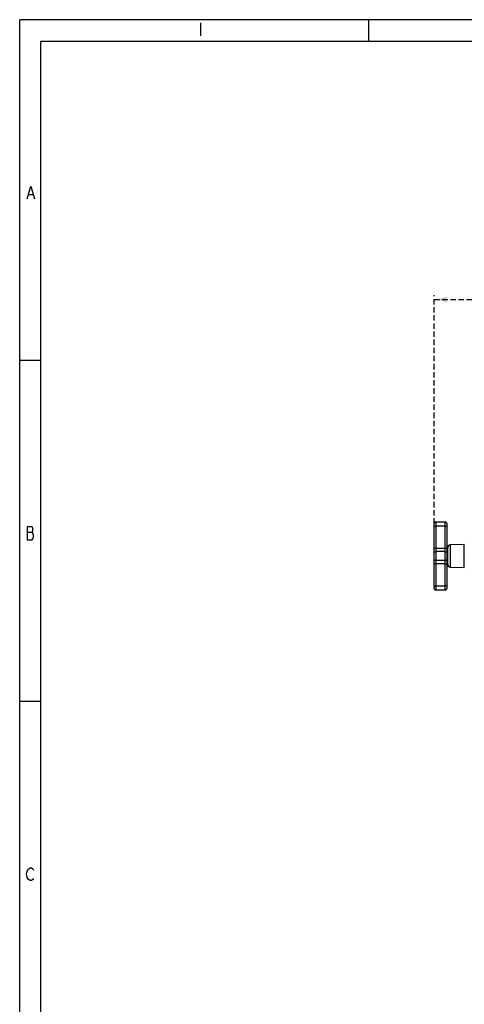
# Model space of a CAD drawing. Header units: millimetres. Extents: x 9 to 583, y 10 to 410.
# Tile 51 of 107: x 9 to 113, y 179 to 410. Entities that reach past the tile are written whole.
import ezdxf

# ---------------------------------------------------------------- set-up
doc = ezdxf.new("R2010")
doc.units = ezdxf.units.MM
doc.linetypes.add('HIDDEN', pattern=[1.905, 1.27, -0.635])
doc.layers.add('DEFAULT_2', color=5, linetype='HIDDEN')
doc.layers.add('SLD-0', color=179, linetype='Continuous')
doc.styles.add('SLDTEXTSTYLE0', font='TXT', dxfattribs={"width": 0.605})
doc.dimstyles.new('SLDDIMSTYLE0', dxfattribs={"dimtxt": 5, "dimasz": 3, "dimexe": 0, "dimexo": 0.0625, "dimgap": 1.25, "dimtad": 1, "dimlfac": 5, "dimrnd": 1e-09, "dimzin": 12, "dimdsep": 46, "dimtxsty": 'SLDTEXTSTYLE0', "dimsah": 1, "dimcen": 0.09, "dimadec": 0, "dimazin": 3, "dimtfac": 1, "dimtofl": 0, "dimtmove": 0, "dimatfit": 3, "dimfxl": 0, "dimfrac": 2, "dimtolj": 1, "dimtzin": 12, "dimarcsym": 0})

# ---------------------------------------------------------------- blocks, each defined once
blk = doc.blocks.new('_D_11')
at = {"layer": 'DEFAULT_2'}
for p, q in [((106.24, 291.71), (106.24, 345.29)), ((106.24, 344.29), (211.24, 344.29)), ((211.24, 291.7), (211.24, 345.29))]:
    blk.add_line(p, q, dxfattribs=at)
for points in [[(106.24, 344.29), (109.24, 343.69), (109.24, 344.89)], [(211.24, 344.29), (208.24, 344.89), (208.24, 343.69)]]:
    blk.add_solid(points, dxfattribs=at)
at = {"layer": 'DEFAULT_2', "insert": (153.02, 350.73), "char_height": 5, "attachment_point": 1, "style": 'SLDTEXTSTYLE0'}
blk.add_mtext('525', dxfattribs=at)

msp = doc.modelspace()

# ---------------------------------------------------------------- linework, layer by layer
at = {"color": 7, "linetype": 'Continuous', "lineweight": 25}
for p, q in [((106.2447, 291.1119), (106.2447, 291.7119)), ((106.6447, 292.1119), (106.6447, 291.1119)), ((106.6447, 292.1119), (108.8447, 292.1119)), ((108.8447, 291.1119), (108.8447, 292.1119)), ((109.2447, 291.7119), (109.2447, 291.1119)), ((106.2447, 291.1119), (106.6447, 291.1119)), ((106.2447, 285.9422), (106.2447, 291.1119)), ((106.6447, 291.1119), (106.6447, 285.9422)), ((108.8447, 291.1119), (106.6447, 291.1119)), ((108.8447, 285.9422), (108.8447, 291.1119)), ((108.8447, 291.1119), (109.2447, 291.1119)), ((109.2447, 291.1119), (109.2447, 285.9422)), ((113.2961, 286.7791), (110.0342, 286.7222)), ((106.2447, 284.9254), (106.2447, 285.9422)), ((106.2447, 285.9422), (106.6447, 285.9422)), ((106.2447, 283.2985), (106.2447, 284.9254)), ((106.6447, 285.9422), (106.6447, 285.1288)), ((106.6447, 285.9422), (108.8447, 285.9422)), ((106.6447, 285.1288), (106.6447, 283.0951)), ((108.8447, 285.1288), (106.6447, 285.1288)), ((108.8447, 285.1288), (108.8447, 285.9422)), ((108.8447, 285.9422), (109.2447, 285.9422)), ((108.8447, 283.0951), (108.8447, 285.1288)), ((109.2447, 285.9422), (109.2447, 284.9254)), ((109.4447, 285.1119), (109.2447, 285.1119)), ((109.2447, 284.9254), (109.2447, 283.2985)), ((109.4447, 283.1514), (109.4447, 286.1223)), ((106.2447, 282.2816), (106.2447, 283.2985)), ((106.2447, 282.2816), (106.6447, 282.2816)), ((106.2447, 277.1119), (106.2447, 282.2816)), ((106.6447, 283.0951), (108.8447, 283.0951)), ((106.6447, 283.0951), (106.6447, 282.2816)), ((108.8447, 282.2816), (106.6447, 282.2816)), ((106.6447, 282.2816), (106.6447, 277.1119)), ((108.8447, 282.2816), (108.8447, 283.0951)), ((108.8447, 282.2816), (109.2447, 282.2816)), ((108.8447, 277.1119), (108.8447, 282.2816)), ((109.2447, 283.2985), (109.2447, 282.2816)), ((109.2447, 283.1119), (109.4447, 283.1119)), ((109.2447, 282.2816), (109.2447, 277.1119)), ((109.4447, 282.1015), (109.4447, 283.1514)), ((110.0342, 281.5016), (113.2961, 281.4447)), ((106.2447, 277.1119), (106.6447, 277.1119)), ((106.2447, 276.5119), (106.2447, 277.1119)), ((106.6447, 277.1119), (106.6447, 276.1119)), ((106.6447, 277.1119), (108.8447, 277.1119)), ((108.8447, 276.1119), (106.6447, 276.1119)), ((108.8447, 276.1119), (108.8447, 277.1119)), ((109.2447, 277.1119), (108.8447, 277.1119)), ((109.2447, 277.1119), (109.2447, 276.5119))]:
    msp.add_line(p, q, dxfattribs=at)
at = {"color": 8, "linetype": 'Continuous', "lineweight": 25}
for p, q in [((110.0342, 286.7222), (110.0342, 281.5016)), ((113.2961, 282.8375), (113.2961, 286.7791)), ((113.2961, 281.4447), (113.2961, 282.8375))]:
    msp.add_line(p, q, dxfattribs=at)
at = {"color": 7, "linetype": 'Continuous', "lineweight": 25, "flags": 128}
for points in [[(106.2447, 284.9254), (106.2524, 284.9651), (106.2752, 285.0032), (106.3121, 285.0384), (106.3619, 285.0692), (106.4225, 285.0945), (106.4916, 285.1133), (106.5667, 285.1248), (106.6447, 285.1288)], [(108.8447, 285.1288), (108.9227, 285.1248), (108.9978, 285.1133), (109.0669, 285.0945), (109.1276, 285.0692), (109.1773, 285.0384), (109.2143, 285.0032), (109.237, 284.9651), (109.2447, 284.9254)], [(106.2447, 283.2985), (106.2524, 283.2588), (106.2752, 283.2206), (106.3121, 283.1855), (106.3619, 283.1547), (106.4225, 283.1294), (106.4916, 283.1106), (106.5667, 283.099), (106.6447, 283.0951)], [(108.8447, 283.0951), (108.9227, 283.099), (108.9978, 283.1106), (109.0669, 283.1294), (109.1276, 283.1547), (109.1773, 283.1855), (109.2143, 283.2206), (109.237, 283.2588), (109.2447, 283.2985)]]:
    msp.add_lwpolyline(points, dxfattribs=at)
at = {"color": 7, "linetype": 'Continuous', "lineweight": 25}
for centre, radius, start, end in [((106.6447, 291.7119), 0.4, 90, 180), ((108.8447, 291.7119), 0.4, 0, 90), ((110.0447, 286.1223), 0.6, 91, 180), ((113.2954, 286.8191), 0.04, 271, 315), ((110.0447, 282.1015), 0.6, 180, 269), ((113.2954, 281.4047), 0.04, 45, 89), ((106.6447, 276.5119), 0.4, 180, 270), ((108.8447, 276.5119), 0.4, 270, 0)]:
    msp.add_arc(centre, radius, start, end, dxfattribs=at)
at = {"layer": 'SLD-0', "color": 179, "linetype": 'Continuous'}
for p, q in [((8.9361, 9.9562), (8.9361, 409.9562)), ((582.9361, 409.9562), (8.9361, 409.9562)), ((90.9361, 404.9562), (90.9361, 409.9562)), ((13.9361, 9.9562), (13.9361, 404.9562)), ((13.9361, 404.9562), (582.9361, 404.9562)), ((13.9361, 329.9562), (8.9361, 329.9562)), ((13.9361, 249.9562), (8.9361, 249.9562))]:
    msp.add_line(p, q, dxfattribs=at)
at = {"layer": 'SLD-0', "color": 250, "linetype": 'Continuous'}
for p, q in [((51.4253, 409.1823), (51.4253, 406.1823)), ((10.6978, 367.9257), (11.5415, 370.9257)), ((11.5415, 370.9257), (12.3853, 367.9257)), ((11.0353, 368.9257), (12.0478, 368.9257)), ((10.6978, 290.9257), (10.6978, 287.9257)), ((11.879, 290.9257), (10.6978, 290.9257)), ((10.6978, 289.6757), (11.879, 289.6757)), ((12.0478, 290.6757), (11.879, 290.9257)), ((11.879, 289.6757), (12.0478, 289.9257)), ((12.0478, 289.4257), (11.879, 289.6757)), ((12.0478, 289.9257), (12.0478, 290.6757)), ((12.2165, 289.1757), (12.0478, 289.4257)), ((12.2165, 288.4257), (12.2165, 289.1757)), ((10.6978, 287.9257), (11.879, 287.9257)), ((11.879, 287.9257), (12.0478, 288.1757)), ((12.0478, 288.1757), (12.2165, 288.4257)), ((10.6978, 210.1757), (10.8665, 210.4257)), ((10.8665, 210.4257), (11.0353, 210.6757)), ((11.0353, 210.6757), (11.3728, 210.9257)), ((11.3728, 210.9257), (11.7103, 210.9257)), ((11.7103, 210.9257), (12.0478, 210.6757)), ((12.0478, 210.6757), (12.2165, 210.4257)), ((10.529, 209.4257), (10.6978, 210.1757)), ((10.6978, 208.6757), (10.529, 209.4257)), ((10.8665, 208.4257), (10.6978, 208.6757)), ((11.0353, 208.1757), (10.8665, 208.4257)), ((11.3728, 207.9257), (11.0353, 208.1757)), ((12.0478, 208.1757), (11.7103, 207.9257)), ((12.2165, 208.4257), (12.0478, 208.1757)), ((11.7103, 207.9257), (11.3728, 207.9257))]:
    msp.add_line(p, q, dxfattribs=at)

# ---------------------------------------------------------------- dimensions: what is measured, and where the dimension line sits
at = {"layer": 'DEFAULT_2'}
dim = msp.add_linear_dim(base=(211.2447, 344.2859), p1=(106.2447, 291.1119), p2=(211.2447, 291.1011), angle=0, dimstyle='SLDDIMSTYLE0', dxfattribs=at)
dim.commit()
dim.dimension.update_dxf_attribs({"geometry": '_D_11', "text_midpoint": (158.7447, 344.2859), "dimtype": 160})

doc.saveas('drawing.dxf')
